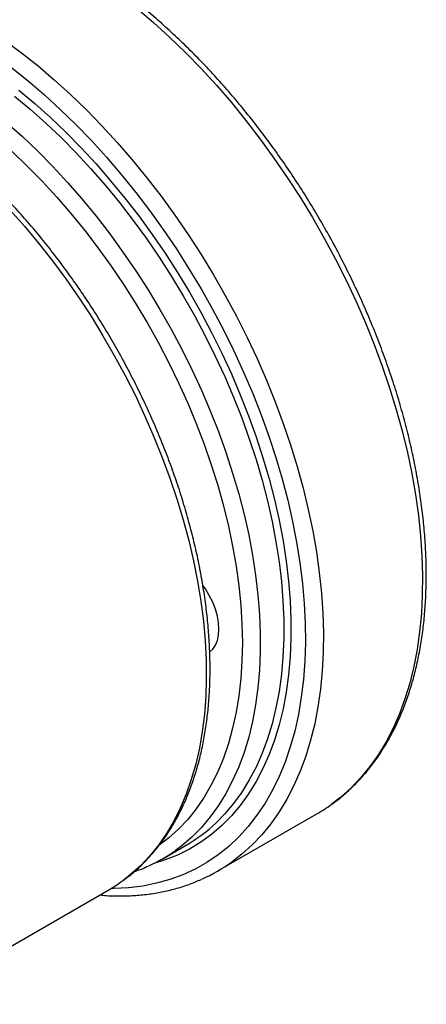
# Model space of a CAD drawing. Header units: millimetres. Extents: x 0 to 278, y 0 to 197.
# Tile 4 of 7: x 78 to 94, y 125 to 164. Entities that reach past the tile are written whole.
import ezdxf

# ---------------------------------------------------------------- set-up
doc = ezdxf.new("R2010")
doc.units = ezdxf.units.MM
doc.layers.add('OUTLINE', color=7, linetype='CONTINUOUS')

msp = doc.modelspace()

# ---------------------------------------------------------------- linework, layer by layer
at = {"layer": 'OUTLINE'}
for p, q in [((86.164, 130.4632), (90.0531, 132.7083)), ((83.9999, 130.9459), (84.9191, 131.4766)), ((74.1005, 125.2311), (81.8786, 129.7213))]:
    msp.add_line(p, q, dxfattribs=at)
at = {"layer": 'OUTLINE', "flags": 128}
for points in [[(82.9943, 164.3055), (83.6347, 163.7606), (84.2673, 163.1859), (84.8908, 162.5827), (85.5039, 161.9523), (86.1051, 161.2961), (86.6932, 160.6155), (87.267, 159.9119), (87.8251, 159.187), (88.3664, 158.4422), (88.8897, 157.6792), (89.3939, 156.8997), (89.8778, 156.1052), (90.3405, 155.2976), (90.7809, 154.4786), (91.198, 153.65), (91.591, 152.8135), (91.9591, 151.971), (92.3013, 151.1242), (92.617, 150.2751), (92.9055, 149.4255), (93.1662, 148.5772), (93.3985, 147.732), (93.6019, 146.8918), (93.7759, 146.0584), (93.9202, 145.2336), (94.0345, 144.4192), (94.1185, 143.6169), (94.172, 142.8285), (94.195, 142.0557), (94.1873, 141.3002), (94.1491, 140.5636), (94.0803, 139.8474), (93.9811, 139.1534), (93.8518, 138.4829), (93.6926, 137.8374), (93.5038, 137.2183), (93.2859, 136.6269), (93.0394, 136.0646), (92.7647, 135.5325), (92.4625, 135.0318), (92.1334, 134.5636), (91.7782, 134.1289), (91.3976, 133.7286), (90.9924, 133.3636), (90.6123, 133.0695)], [(77.8067, 163.0565), (78.4584, 162.5745), (79.1052, 162.0604), (79.7456, 161.5155), (80.3783, 160.9408), (81.0018, 160.3376), (81.6148, 159.7072), (82.2161, 159.051), (82.8042, 158.3704), (83.3779, 157.6668), (83.9361, 156.9419), (84.4774, 156.1971), (85.0007, 155.4341), (85.5048, 154.6546), (85.9888, 153.8601), (86.4514, 153.0525), (86.8918, 152.2335), (87.309, 151.4049), (87.702, 150.5684), (88.07, 149.7259), (88.4122, 148.8791), (88.728, 148.03), (89.0165, 147.1804), (89.2772, 146.3321), (89.5094, 145.4869), (89.7128, 144.6467), (89.8868, 143.8133), (90.0312, 142.9885), (90.1454, 142.1741), (90.2294, 141.3718), (90.283, 140.5834), (90.306, 139.8106), (90.2983, 139.0551), (90.26, 138.3185), (90.1912, 137.6023), (90.0921, 136.9083), (89.9627, 136.2378), (89.8035, 135.5923), (89.6148, 134.9732), (89.3969, 134.3818), (89.1503, 133.8195), (88.8757, 133.2874), (88.5735, 132.7867), (88.2444, 132.3185), (87.8892, 131.8838), (87.5085, 131.4835), (87.1034, 131.1185), (86.7233, 130.8244)], [(78.0809, 161.975), (78.7206, 161.4644), (79.3539, 160.9228), (79.9792, 160.3515), (80.5952, 159.7516), (81.2006, 159.1246), (81.794, 158.4718), (82.3739, 157.7948), (82.9393, 157.0949), (83.4887, 156.3738), (84.0211, 155.6331), (84.535, 154.8744), (85.0296, 154.0994), (85.5035, 153.3099), (85.9559, 152.5076), (86.3856, 151.6943), (86.7917, 150.8718), (87.1733, 150.042), (87.5295, 149.2067), (87.8596, 148.3677), (88.1628, 147.527), (88.4385, 146.6864), (88.6859, 145.8478), (88.9047, 145.0131), (89.0942, 144.1841), (89.2541, 143.3627), (89.384, 142.5507), (89.4836, 141.7499), (89.5527, 140.9621), (89.5912, 140.1891), (89.5989, 139.4325), (89.5758, 138.6942), (89.522, 137.9757), (89.4376, 137.2786), (89.3228, 136.6045), (89.1779, 135.9549), (89.0031, 135.3312), (88.7989, 134.7349), (88.5658, 134.1672), (88.3041, 133.6295), (88.0146, 133.1229), (87.6979, 132.6485), (87.3546, 132.2075), (86.9856, 131.8007), (86.5916, 131.4292), (86.1736, 131.0937), (85.7325, 130.795), (85.2692, 130.5338), (84.7848, 130.3105), (84.2804, 130.1259), (83.7571, 129.9801), (83.2161, 129.8737), (82.6585, 129.8067), (82.0857, 129.7794), (81.976, 129.7787)], [(78.1832, 160.8718), (78.8005, 160.358), (79.4105, 159.814), (80.0118, 159.2414), (80.6029, 158.6412), (81.1824, 158.0151), (81.7492, 157.3644), (82.3017, 156.6907), (82.8387, 155.9955), (83.359, 155.2804), (83.8613, 154.5472), (84.3445, 153.7975), (84.8074, 153.0331), (85.249, 152.2557), (85.6682, 151.4673), (86.0641, 150.6696), (86.4357, 149.8645), (86.7821, 149.0538), (87.1026, 148.2395), (87.3964, 147.4235), (87.6628, 146.6077), (87.9012, 145.7939), (88.1111, 144.9842), (88.2918, 144.1803), (88.4431, 143.3841), (88.5646, 142.5976), (88.6559, 141.8225), (88.7169, 141.0606), (88.7475, 140.3138), (88.7475, 139.5838), (88.7169, 138.8722), (88.6559, 138.1808), (88.5646, 137.5112), (88.4431, 136.8649), (88.2918, 136.2434), (88.1111, 135.6482), (87.9012, 135.0807), (87.6628, 134.5422), (87.3964, 134.034), (87.1026, 133.5572), (86.7821, 133.1129), (86.4357, 132.7023), (86.0922, 132.3526)], [(78.3518, 161.0981), (78.9758, 160.5786), (79.5924, 160.0288), (80.2001, 159.4499), (80.7976, 158.8434), (81.3835, 158.2104), (81.9563, 157.5527), (82.5148, 156.8717), (83.0576, 156.169), (83.5835, 155.4462), (84.0913, 154.705), (84.5797, 153.9472), (85.0476, 153.1746), (85.494, 152.3888), (85.9177, 151.5919), (86.3179, 150.7855), (86.6935, 149.9717), (87.0437, 149.1523), (87.3676, 148.3292), (87.6646, 147.5044), (87.9339, 146.6797), (88.1749, 145.8572), (88.387, 145.0386), (88.5697, 144.226), (88.7226, 143.4213), (88.8454, 142.6262), (88.9377, 141.8427), (88.9994, 141.0727), (89.0303, 140.3178), (89.0303, 139.5799), (88.9994, 138.8606), (88.9377, 138.1618), (88.8454, 137.4849), (88.7226, 136.8316), (88.5697, 136.2034), (88.387, 135.6018), (88.1749, 135.0281), (87.9339, 134.4838), (87.6646, 133.97), (87.3676, 133.4881), (87.0437, 133.039), (86.6935, 132.6239), (86.3179, 132.2438), (85.9177, 131.8995), (85.494, 131.5917), (85.0476, 131.3214), (84.5797, 131.089), (84.0913, 130.8951), (83.6468, 130.757)], [(77.8813, 159.8273), (78.4913, 159.2834), (79.0925, 158.7107), (79.6836, 158.1106), (80.2632, 157.4845), (80.8299, 156.8338), (81.3824, 156.16), (81.9195, 155.4648), (82.4397, 154.7498), (82.9421, 154.0165), (83.4253, 153.2668), (83.8882, 152.5024), (84.3298, 151.7251), (84.749, 150.9366), (85.1449, 150.1389), (85.5165, 149.3338), (85.8629, 148.5232), (86.1834, 147.7089), (86.4772, 146.8929), (86.7436, 146.077), (86.982, 145.2633), (87.1918, 144.4535), (87.3726, 143.6496), (87.5239, 142.8535), (87.6453, 142.0669), (87.7367, 141.2918), (87.7977, 140.53), (87.8282, 139.7832), (87.8282, 139.0531), (87.7977, 138.3416), (87.7367, 137.6502), (87.6453, 136.9806), (87.5239, 136.3342), (87.3726, 135.7128), (87.1918, 135.1176), (86.982, 134.5501), (86.7436, 134.0116), (86.4772, 133.5033), (86.1834, 133.0265), (85.8629, 132.5823), (85.5165, 132.1716), (85.1449, 131.7955), (84.749, 131.4549), (84.5047, 131.271)], [(78.0919, 158.6954), (78.685, 158.1266), (79.2679, 157.5305), (79.839, 156.9085), (80.397, 156.262), (80.9406, 155.5927), (81.4684, 154.902), (81.9791, 154.1918), (82.4716, 153.4637), (82.9446, 152.7194), (83.3971, 151.9608), (83.8278, 151.1896), (84.2359, 150.4078), (84.6202, 149.6172), (84.9799, 148.8198), (85.3142, 148.0174), (85.6221, 147.2119), (85.903, 146.4054), (86.1561, 145.5998), (86.381, 144.7969), (86.5769, 143.9988), (86.7435, 143.2074), (86.8804, 142.4245), (86.9872, 141.652), (87.0637, 140.8919), (87.1096, 140.146), (87.125, 139.4159), (87.1096, 138.7036), (87.0637, 138.0107), (86.9872, 137.3389), (86.8804, 136.6898), (86.7435, 136.0649), (86.5769, 135.4658), (86.381, 134.894), (86.1561, 134.3507), (85.903, 133.8374), (85.6221, 133.3551), (85.3142, 132.9052), (84.9799, 132.4887), (84.6202, 132.1065), (84.2359, 131.7597), (83.9046, 131.5034)], [(78.0021, 156.4144), (78.5716, 155.7701), (79.1272, 155.1025), (79.6676, 154.413), (80.1917, 153.7034), (80.6981, 152.9751), (81.1857, 152.2301), (81.6533, 151.4699), (82.0999, 150.6963), (82.5245, 149.9112), (82.9259, 149.1164), (83.3034, 148.3137), (83.656, 147.505), (83.9829, 146.6922), (84.2833, 145.8772), (84.5565, 145.0619), (84.8019, 144.2482), (85.019, 143.4379), (85.2072, 142.6331), (85.366, 141.8355), (85.4952, 141.0469), (85.5943, 140.2694), (85.6633, 139.5046), (85.7018, 138.7543), (85.7099, 138.0204), (85.6875, 137.3044), (85.6347, 136.6081), (85.5515, 135.9331), (85.4382, 135.281), (85.295, 134.6533), (85.1223, 134.0514), (84.9205, 133.4768), (84.6901, 132.9308), (84.4315, 132.4146), (84.1454, 131.9295), (83.8324, 131.4766), (83.4934, 131.057), (83.129, 130.6716), (82.7401, 130.3214), (82.428, 130.0786)], [(85.85, 139.0687), (85.9601, 139.1684), (86.0658, 139.3188), (86.143, 139.5014), (86.1901, 139.7122), (86.2059, 139.9465), (86.1901, 140.199), (86.143, 140.4642), (86.0658, 140.7359), (85.9601, 141.0083), (85.8283, 141.2752), (85.6734, 141.5307), (85.5752, 141.6701)]]:
    msp.add_lwpolyline(points, dxfattribs=at)
at = {"layer": 'OUTLINE'}
for centre, radius, start, end in [((86.7086, 138.5007), 6.6886, 300.00169, 305.70679), ((81.7695, 136.9176), 6.2869, 300.06445, 313.43788), ((80.9104, 136.2976), 6.1794, 294.30874, 305.5674), ((82.8223, 136.2518), 6.6838, 293.98666, 305.70663), ((78.7847, 135.0798), 6.1875, 300.00158, 306.07325)]:
    msp.add_arc(centre, radius, start, end, dxfattribs=at)
for points, knots in [([(90.6378, 133.0911), (90.6854, 133.1238), (90.8765, 133.2552), (91.1898, 133.5189), (91.5766, 133.8815), (91.9395, 134.2778), (92.2797, 134.7042), (92.596, 135.1608), (92.8878, 135.6466), (93.1545, 136.1609), (93.3955, 136.7025), (93.6103, 137.2705), (93.7982, 137.8636), (93.959, 138.4806), (94.0923, 139.1203), (94.1978, 139.7813), (94.2753, 140.4622), (94.3248, 141.1615), (94.3461, 141.878), (94.3394, 142.61), (94.3046, 143.3562), (94.2419, 144.1151), (94.1516, 144.8853), (94.0337, 145.6651), (93.8886, 146.4532), (93.7167, 147.248), (93.5183, 148.048), (93.2938, 148.8517), (93.0437, 149.6575), (92.7684, 150.4639), (92.4686, 151.2694), (92.1449, 152.0724), (91.7978, 152.8714), (91.4281, 153.6649), (91.0365, 154.4513), (90.6237, 155.2292), (90.1905, 155.9971), (89.7378, 156.7535), (89.2664, 157.4968), (88.7772, 158.2258), (88.2712, 158.9391), (87.7494, 159.6351), (87.2126, 160.3126), (86.662, 160.9704), (86.0985, 161.607), (85.5232, 162.2213), (84.9373, 162.8121), (84.3417, 163.3782), (83.7376, 163.9186), (83.1261, 164.4321), (82.5084, 164.9177), (81.8856, 165.3745), (81.2588, 165.8015), (80.6292, 166.1979), (79.9981, 166.5627), (79.3665, 166.8953), (78.7357, 167.1949), (78.1068, 167.4609), (77.4813, 167.6925), (76.8602, 167.8893), (76.2448, 168.0507), (75.6365, 168.1764), (75.0366, 168.266), (74.4463, 168.3194), (73.8671, 168.3364), (73.3, 168.317), (72.7466, 168.2612), (72.2078, 168.1697), (71.6852, 168.0418), (71.1863, 167.884), (70.8708, 167.7507), (70.7172, 167.6859)], [0, 0, 0, 0, 0.00474915, 0.01909009, 0.0334473, 0.0478309, 0.06224872, 0.07670585, 0.09120453, 0.10574439, 0.12032291, 0.13493599, 0.14957863, 0.16424546, 0.1789312, 0.19363098, 0.20834053, 0.22305624, 0.23777518, 0.25249481, 0.26721317, 0.28192911, 0.29664187, 0.31135099, 0.32605622, 0.34075749, 0.35545487, 0.37014853, 0.38483872, 0.39952574, 0.41420993, 0.42889165, 0.4435713, 0.45824927, 0.47292597, 0.48760181, 0.50227722, 0.51695261, 0.53162832, 0.54630472, 0.56098223, 0.57566128, 0.59034229, 0.60502568, 0.61971186, 0.63440122, 0.64909415, 0.663791, 0.67849208, 0.69319765, 0.70790787, 0.72262281, 0.7373424, 0.75206636, 0.76679418, 0.78152502, 0.79625766, 0.81098982, 0.8257189, 0.84044174, 0.85515448, 0.86985251, 0.88453063, 0.89918322, 0.9138046, 0.92838956, 0.94293391, 0.95743524, 0.97189345, 0.98631126, 1, 1, 1, 1]), ([(82.455, 130.1016), (82.5396, 130.1628), (82.7605, 130.3225), (83.0936, 130.6173), (83.4561, 130.9811), (83.7949, 131.3774), (84.1104, 131.8037), (84.4017, 132.2597), (84.6681, 132.7445), (84.9091, 133.257), (85.1239, 133.7962), (85.312, 134.361), (85.473, 134.95), (85.6065, 135.5619), (85.7122, 136.1954), (85.7899, 136.8489), (85.8395, 137.521), (85.8609, 138.2102), (85.8542, 138.915), (85.8194, 139.6339), (85.7567, 140.3653), (85.6663, 141.1077), (85.5484, 141.8596), (85.4033, 142.6193), (85.2315, 143.3854), (85.0332, 144.1562), (84.8089, 144.9302), (84.5592, 145.7057), (84.2846, 146.4812), (83.9857, 147.2551), (83.6631, 148.0257), (83.3176, 148.7916), (82.9497, 149.551), (82.5604, 150.3025), (82.1504, 151.0444), (81.7205, 151.7754), (81.2718, 152.4937), (80.805, 153.198), (80.3212, 153.8868), (79.8213, 154.5586), (79.3064, 155.2121), (78.7775, 155.8459), (78.2356, 156.4586), (77.682, 157.049), (77.1177, 157.6159), (76.5437, 158.158), (75.9614, 158.6742), (75.3718, 159.1633), (74.7762, 159.6244), (74.1756, 160.0565), (73.5714, 160.4584), (72.9647, 160.8295), (72.3567, 161.1688), (71.7488, 161.4754), (71.142, 161.7488), (70.5378, 161.9881), (69.9374, 162.1928), (69.3421, 162.3622), (68.7533, 162.496), (68.1724, 162.5938), (67.6006, 162.6553), (67.0395, 162.6803), (66.4903, 162.6689), (65.9544, 162.6212), (65.4333, 162.537), (64.9274, 162.4182), (64.4404, 162.2602), (64.1101, 162.1363), (63.9478, 162.0553), (63.9362, 162.0495)], [0, 0, 0, 0, 0.00924126, 0.02412796, 0.03903818, 0.05398302, 0.0689705, 0.08400514, 0.09908802, 0.11421728, 0.12938872, 0.14459669, 0.15983483, 0.17509669, 0.19037624, 0.20566814, 0.22096788, 0.23627178, 0.25157673, 0.26688025, 0.28218097, 0.29747795, 0.31277066, 0.32805883, 0.3433424, 0.35862148, 0.3738963, 0.38916719, 0.40443453, 0.41969874, 0.43496028, 0.45021962, 0.46547727, 0.48073372, 0.49598948, 0.51124506, 0.52650092, 0.54175746, 0.5570152, 0.57227465, 0.58753632, 0.60280073, 0.61806837, 0.63333975, 0.6486153, 0.66389548, 0.67918064, 0.6944711, 0.70976703, 0.72506851, 0.74037537, 0.75568721, 0.77100329, 0.78632244, 0.80164274, 0.81696107, 0.83227403, 0.84757732, 0.86286571, 0.87813317, 0.89337303, 0.90857841, 0.92374281, 0.93886087, 0.95392926, 0.96894746, 0.98391839, 0.99884857, 1, 1, 1, 1]), ([(82.8757, 130.4352), (83.0036, 130.4793), (83.1904, 130.5437), (83.3671, 130.6283), (83.4228, 130.655)], [0, 0, 0, 0, 0.68478561, 1, 1, 1, 1]), ([(81.5325, 129.5215), (81.6206, 129.513), (81.9053, 129.4858), (82.3759, 129.4782), (82.9428, 129.4975), (83.4956, 129.5552), (84.0338, 129.6481), (84.5556, 129.7777), (85.0489, 129.9352), (85.3591, 130.0673), (85.5078, 130.1306)], [0, 0, 0, 0, 0.0612889, 0.1980046, 0.3343777, 0.4703697, 0.6059589, 0.7411454, 0.8759558, 1, 1, 1, 1])]:
    msp.add_open_spline(points, degree=3, knots=knots, dxfattribs=at)

doc.saveas('drawing.dxf')
